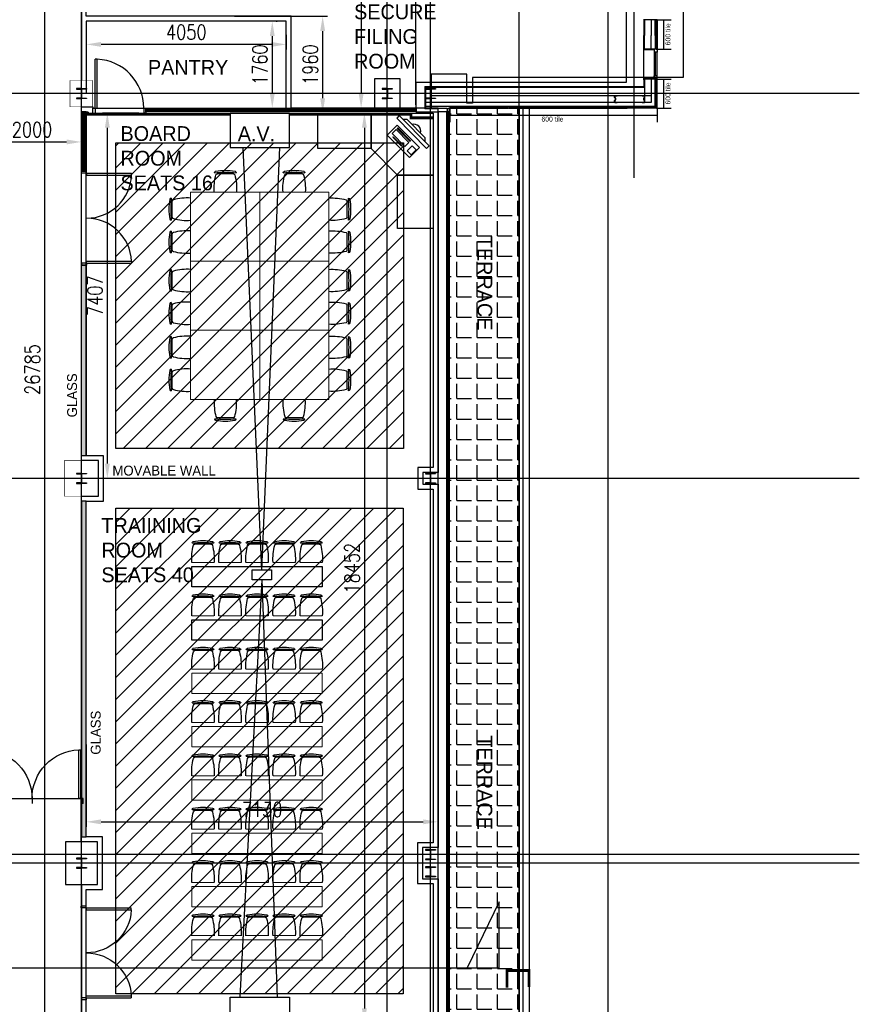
# Model space of a CAD drawing. Header units: millimetres. Extents: x -312551 to 250764, y -35891 to 59426.
# Tile 178 of 256: x -60460 to -43443, y 9949 to 29908. Entities that reach past the tile are written whole.
import ezdxf

# ---------------------------------------------------------------- set-up
doc = ezdxf.new("R2010")
doc.units = ezdxf.units.MM
doc.header["$LTSCALE"] = 2.5
for name, color, linetype in [('curtain walling', 7, 'Continuous'), ('FO-01- FURN$0$FURNITURE', 22, 'Continuous'), ('GLAZING', 1, 'Continuous'), ('NF ARCH', 4, 'Continuous'), ('NF-AS BUILT', 7, 'Continuous'), ('NF-AS BUILT DIMS', 4, 'Continuous'), ('NF-FURNITURE', 4, 'Continuous'), ('NF-GRIDS', 252, 'Continuous'), ('NF-Steel columns', 6, 'Continuous'), ('NF-TEXT', 1, 'Continuous'), ('REGUS-FURNITURE', 40, 'Continuous'), ('SECTION MARK A-A', 7, 'Continuous'), ('SECTION MARK B-B', 7, 'Continuous'), ('TERR TILE 600', 160, 'Continuous'), ('Terrace', 6, 'Continuous'), ('Terracotta Tile', 30, 'Continuous'), ('Text', 7, 'Continuous')]:
    doc.layers.add(name, color=color, linetype=linetype)
doc.styles.add('ROMANS', font='romans.shx', dxfattribs={"width": 0.8})
doc.styles.add('TITLETEXT', font='ARIAL.TTF')
doc.linetypes.add('ZIGZAG', pattern='A,0.00254,-5.08,[131,ltypeshp.shx,S=5.08,R=0,X=-5.08,Y=0],-10.16,[131,ltypeshp.shx,S=5.08,R=180,X=5.08,Y=0],-5.08', length=20.32254)
doc.dimstyles.new('100NFDIM', dxfattribs={"dimscale": 100, "dimtxt": 3, "dimasz": 3, "dimexe": 1, "dimexo": 1, "dimgap": 1, "dimtad": 1, "dimdec": 0, "dimdsep": 46, "dimtxsty": 'ROMANS', "dimcen": 3, "dimclrd": 4, "dimclre": 4, "dimclrt": 1, "dimaunit": 1, "dimadec": 0, "dimazin": 0, "dimtfac": 1, "dimtdec": 0, "dimtmove": 0, "dimatfit": 3, "dimfxl": 0, "dimtolj": 1, "dimarcsym": 0})
pattern_1 = [(45, (-207992.78, 0), (-224.5064, 224.5064), [])]
pattern_2 = [(0, (-207992.777, 0), (0, 31.75), []), (0, (-207992.777, 15.875), (0, 31.75), [15.875, -7.9375])]

# ---------------------------------------------------------------- blocks, each defined once
blk = doc.blocks.new('*D173')
at = {"layer": 'Defpoints', "color": 0}
for p in [(-53892, 28016), (-53892, 9564), (-53474, 9564)]:
    blk.add_point(p, dxfattribs=at)
at = {"layer": 'NF-AS BUILT DIMS', "color": 4, "lineweight": -2}
for p, q in [((-53792, 28016), (-53374, 28016)), ((-53474, 27716), (-53474, 9864)), ((-53792, 9564), (-53374, 9564))]:
    blk.add_line(p, q, dxfattribs=at)
at = {"layer": 'NF-AS BUILT DIMS', "color": 4}
for points in [[(-53524, 27716), (-53424, 27716), (-53474, 28016)], [(-53524, 9864), (-53424, 9864), (-53474, 9564)]]:
    blk.add_solid(points, dxfattribs=at)
at = {"layer": 'NF-AS BUILT DIMS', "color": 1, "insert": (-53724, 18790), "char_height": 300, "attachment_point": 5, "rotation": 90, "style": 'ROMANS'}
blk.add_mtext('\\A1;18452', dxfattribs=at)
blk = doc.blocks.new('*D174')
at = {"layer": 'Defpoints', "color": 0}
for p in [(-59110, 15313), (-51980, 15313), (-51980, 13648)]:
    blk.add_point(p, dxfattribs=at)
at = {"layer": 'NF-AS BUILT DIMS', "color": 4, "lineweight": -2}
for p, q in [((-59110, 15213), (-59110, 13548)), ((-51980, 15213), (-51980, 13548)), ((-58810, 13648), (-52280, 13648))]:
    blk.add_line(p, q, dxfattribs=at)
at = {"layer": 'NF-AS BUILT DIMS', "color": 4}
for points in [[(-58810, 13698), (-58810, 13598), (-59110, 13648)], [(-52280, 13698), (-52280, 13598), (-51980, 13648)]]:
    blk.add_solid(points, dxfattribs=at)
at = {"layer": 'NF-AS BUILT DIMS', "color": 1, "insert": (-55545, 13898), "char_height": 300, "attachment_point": 5, "style": 'ROMANS'}
blk.add_mtext('\\A1;7130', dxfattribs=at)
blk = doc.blocks.new('computer-A')
at = {"layer": 'NF-FURNITURE'}
for points in [[(155224, 27966), (155173, 27915), (155779, 27299), (155830, 27349), (155224, 27966)], [(155749, 27432), (155749, 27513), (155386, 27882), (155305, 27883)], [(155163, 27681), (155421, 27419), (155341, 27340), (155083, 27603), (155163, 27681)], [(155197, 27715), (155455, 27453), (155444, 27441), (155186, 27704), (155197, 27715)], [(155105, 27535), (155285, 27352), (155273, 27341), (155094, 27524), (155105, 27535)], [(155488, 27350), (155567, 27271), (155464, 27170), (155386, 27249), (155488, 27350)]]:
    blk.add_lwpolyline(points, dxfattribs=at)
blk.add_lwpolyline([(154981, 27570), (155186, 27772), (155635, 27315), (155430, 27113)], close=True, dxfattribs=at)
blk.add_arc((155522, 27653), 138, 342.213, 106.7984, dxfattribs=at)
blk = doc.blocks.new('CORNER WORKSTATION')
at = {"layer": 'NF-FURNITURE'}
for points in [[(153673, 28038), (154753, 28038), (154753, 27318), (153673, 27318)], [(154753, 27318), (154753, 28038), (156013, 28038), (156013, 26778), (155293, 26778)], [(156013, 26778), (156013, 25698), (155293, 25698), (155293, 26778)]]:
    blk.add_lwpolyline(points, close=True, dxfattribs=at)
blk = doc.blocks.new('*D206')
at = {"layer": 'Defpoints', "color": 0}
for p in [(-55359, 29877), (-55359, 28116), (-55341, 28116)]:
    blk.add_point(p, dxfattribs=at)
at = {"layer": 'NF-AS BUILT DIMS', "color": 4, "lineweight": -2}
for p, q in [((-55259, 29877), (-55241, 29877)), ((-55341, 29577), (-55341, 28416)), ((-55259, 28116), (-55241, 28116))]:
    blk.add_line(p, q, dxfattribs=at)
at = {"layer": 'NF-AS BUILT DIMS', "color": 4}
for points in [[(-55391, 29577), (-55291, 29577), (-55341, 29877)], [(-55391, 28416), (-55291, 28416), (-55341, 28116)]]:
    blk.add_solid(points, dxfattribs=at)
at = {"layer": 'NF-AS BUILT DIMS', "color": 1, "insert": (-55591, 28996), "char_height": 300, "attachment_point": 5, "rotation": 90, "style": 'ROMANS'}
blk.add_mtext('\\A1;1760', dxfattribs=at)
blk = doc.blocks.new('*D207')
at = {"layer": 'Defpoints', "color": 0}
for p in [(-59110, 29877), (-55060, 29698), (-59110, 29407)]:
    blk.add_point(p, dxfattribs=at)
at = {"layer": 'NF-AS BUILT', "color": 4, "lineweight": -2}
for p, q in [((-59110, 29777), (-59110, 29307)), ((-55060, 29598), (-55060, 29307)), ((-55360, 29407), (-58810, 29407))]:
    blk.add_line(p, q, dxfattribs=at)
at = {"layer": 'NF-AS BUILT', "color": 4}
for points in [[(-58810, 29457), (-58810, 29357), (-59110, 29407)], [(-55360, 29457), (-55360, 29357), (-55060, 29407)]]:
    blk.add_solid(points, dxfattribs=at)
at = {"layer": 'NF-AS BUILT', "color": 1, "insert": (-57085, 29657), "char_height": 300, "attachment_point": 5, "style": 'ROMANS'}
blk.add_mtext('\\A1;4050', dxfattribs=at)
blk = doc.blocks.new('*D175')
at = {"layer": 'Defpoints', "color": 0}
for p in [(-54242, 36109), (-54242, 28116), (-53540, 28116)]:
    blk.add_point(p, dxfattribs=at)
at = {"layer": 'NF-AS BUILT DIMS', "color": 4, "lineweight": -2}
for p, q in [((-54142, 36109), (-53440, 36109)), ((-53540, 35809), (-53540, 28416)), ((-54142, 28116), (-53440, 28116))]:
    blk.add_line(p, q, dxfattribs=at)
at = {"layer": 'NF-AS BUILT DIMS', "color": 4}
for points in [[(-53590, 35809), (-53490, 35809), (-53540, 36109)], [(-53590, 28416), (-53490, 28416), (-53540, 28116)]]:
    blk.add_solid(points, dxfattribs=at)
at = {"layer": 'NF-AS BUILT DIMS', "color": 1, "insert": (-53790, 32113), "char_height": 300, "attachment_point": 5, "rotation": 90, "style": 'ROMANS'}
blk.add_mtext('\\A1;7993', dxfattribs=at)
blk = doc.blocks.new('*D209')
at = {"layer": 'Defpoints', "color": 0}
for p in [(-61210, 27620), (-59210, 27430), (-59210, 25155)]:
    blk.add_point(p, dxfattribs=at)
at = {"layer": 'NF-AS BUILT DIMS', "color": 4, "lineweight": -2}
for p, q in [((-61210, 27520), (-61210, 27330)), ((-60910, 27430), (-59510, 27430)), ((-59210, 25255), (-59210, 27530))]:
    blk.add_line(p, q, dxfattribs=at)
at = {"layer": 'NF-AS BUILT DIMS', "color": 4}
for points in [[(-60910, 27480), (-60910, 27380), (-61210, 27430)], [(-59510, 27480), (-59510, 27380), (-59210, 27430)]]:
    blk.add_solid(points, dxfattribs=at)
at = {"layer": 'NF-AS BUILT DIMS', "color": 1, "insert": (-60210, 27680), "char_height": 300, "attachment_point": 5, "style": 'ROMANS'}
blk.add_mtext('\\A1;2000', dxfattribs=at)
blk = doc.blocks.new('1800door')
for p, q in [((-865, 0), (-865, 864)), ((-825, 864), (-865, 864)), ((-825, 0), (-825, 864)), ((825, 0), (825, 864)), ((825, 864), (865, 864)), ((865, 0), (865, 864)), ((-865, 0), (-900, 0)), ((-865, 0), (-865, -100)), ((-865, 0), (-825, 0)), ((865, 0), (825, 0)), ((865, 0), (865, -100)), ((865, 0), (900, 0)), ((900, 0), (900, -100)), ((-900, 0), (-900, -100)), ((-865, -100), (-900, -100)), ((865, -100), (900, -100))]:
    blk.add_line(p, q)
for centre, start, end in [((-865, 0), 0, 87.3495), ((865, 0), 92.6505, 180)]:
    blk.add_arc(centre, 865, start, end)
blk = doc.blocks.new('Door')
at = {"layer": 'REGUS-FURNITURE'}
for p, q in [((0, 0), (0.1, 0)), ((0, 0), (0, -0.05)), ((0.1, 0), (0.1, -0.09)), ((0.1, -0.05), (0, -0.05)), ((0.1, -0.05), (1.09, -0.05)), ((0.1, -0.09), (1.09, -0.09)), ((1.09, -0.09), (1.09, -0.05)), ((0.1, -1.036), (0, -1.036)), ((0, -1.086), (0, -1.036)), ((0, -1.086), (0.1, -1.086)), ((0.1, -1.036), (0.1, -1.086))]:
    blk.add_line(p, q, dxfattribs=at)
blk.add_arc((0.1, -0.045), 0.991, 270, 357.3974, dxfattribs=at)
blk = doc.blocks.new('RECEPTION DOORS')
at = {"layer": 'REGUS-FURNITURE'}
for p, q in [((135927, 15129), (135927, 15029)), ((135927, 15129), (135977, 15129)), ((135927, 15029), (136017, 15029)), ((135977, 15029), (135977, 15129)), ((135977, 15029), (135977, 14039)), ((136017, 15029), (136017, 14039)), ((136963, 15029), (136963, 15129)), ((136963, 15029), (136963, 15129)), ((137909, 15029), (137909, 14039)), ((137999, 15029), (137909, 15029)), ((137949, 15029), (137949, 15129)), ((137999, 15129), (137949, 15129)), ((137949, 15029), (137949, 14039)), ((137999, 15129), (137999, 15029)), ((136017, 14039), (135977, 14039)), ((137909, 14039), (137949, 14039))]:
    blk.add_line(p, q, dxfattribs=at)
for centre, start, end in [((135972, 15029), 272.6026, 0), ((137954, 15029), 180, 267.3974)]:
    blk.add_arc(centre, 991, start, end, dxfattribs=at)
blk = doc.blocks.new('FO-01- FURN$0$CHAIR 1')
at = {"layer": 'FO-01- FURN$0$FURNITURE'}
for p, q in [((-444, 393), (-444, 394)), ((-387, 373), (-62, 373)), ((-4, 394), (-4, 393))]:
    blk.add_line(p, q, dxfattribs=at)
for centre, radius, start, end in [((-414, 394), 30, 101.5311, 180.0001), ((-224, -2233), 2636, 85.2121, 94.7881), ((-224, -538), 981, 78.4691, 101.5311), ((-34, 394), 30, 0.0001, 78.4691), ((623, 75), 1075, 165.1613, 184.0139), ((-387, 343), 30, 90.0001, 165.1613), ((-62, 343), 30, 14.8389, 90.0001), ((-1072, 75), 1075, 355.9863, 14.8389)]:
    blk.add_arc(centre, radius, start, end, dxfattribs=at)
blk = doc.blocks.new('*D218')
at = {"color": 4, "lineweight": -2, "ltscale": 500000}
for p, q in [((-58044, 28016), (-58784, 28016)), ((-58684, 20909), (-58684, 27716)), ((-57970, 20609), (-58784, 20609))]:
    blk.add_line(p, q, dxfattribs=at)
at = {"color": 4, "ltscale": 500000}
for points in [[(-58734, 27716), (-58634, 27716), (-58684, 28016)], [(-58734, 20909), (-58634, 20909), (-58684, 20609)]]:
    blk.add_solid(points, dxfattribs=at)
at = {"layer": 'Defpoints', "color": 0, "ltscale": 500000}
for p in [(-58684, 28016), (-57944, 28016), (-57870, 20609)]:
    blk.add_point(p, dxfattribs=at)
at = {"color": 1, "ltscale": 500000, "insert": (-58934, 24313), "char_height": 300, "attachment_point": 5, "rotation": 90, "style": 'ROMANS'}
blk.add_mtext('\\A1;7407', dxfattribs=at)
blk = doc.blocks.new('conference table 16')
at = {"layer": 'FO-01- FURN$0$FURNITURE', "lineweight": 0}
for points in [[(176085, 22348), (174685, 22348), (174685, 23748), (176085, 23748)], [(176085, 22348), (177485, 22348), (177485, 23748), (176085, 23748)], [(176085, 22348), (174685, 22348), (174685, 20948), (176085, 20948)], [(176085, 22348), (177485, 22348), (177485, 20948), (176085, 20948)], [(176085, 19548), (174685, 19548), (174685, 20948), (176085, 20948)], [(176085, 19548), (177485, 19548), (177485, 20948), (176085, 20948)]]:
    blk.add_lwpolyline(points, close=True, dxfattribs=at)
at = {"layer": 'FO-01- FURN$0$FURNITURE', "xscale": -1}
for p, rotation in [((175164, 23748), 359.9998823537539), ((176558, 23748), 359.9998823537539), ((177485, 23627), 269.9998823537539), ((177485, 22962), 269.9998823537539), ((177485, 22182), 269.9998823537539), ((177485, 21518), 269.9998823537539), ((177485, 20827), 269.9998823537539), ((177485, 20162), 269.9998823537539)]:
    blk.add_blockref('FO-01- FURN$0$CHAIR 1', p, dxfattribs=dict(at, rotation=rotation))
at = {"layer": 'FO-01- FURN$0$FURNITURE'}
for p, rotation in [((174685, 23627), 89.99988234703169), ((174685, 22962), 89.99988234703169), ((174685, 22182), 89.99988234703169), ((174685, 21518), 89.99988234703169), ((174685, 20827), 89.99988234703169), ((174685, 20162), 89.99988234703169), ((175164, 19548), 179.9998823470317), ((176558, 19548), 179.9998823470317)]:
    blk.add_blockref('FO-01- FURN$0$CHAIR 1', p, dxfattribs=dict(at, rotation=rotation))
blk = doc.blocks.new('*D230')
at = {"color": 4, "lineweight": -2, "ltscale": 500000}
for p, q in [((-59310, 36209), (-60053, 36209)), ((-59953, 9724), (-59953, 35909)), ((-59310, 9424), (-60053, 9424))]:
    blk.add_line(p, q, dxfattribs=at)
at = {"color": 4, "ltscale": 500000}
for points in [[(-60003, 35909), (-59903, 35909), (-59953, 36209)], [(-60003, 9724), (-59903, 9724), (-59953, 9424)]]:
    blk.add_solid(points, dxfattribs=at)
at = {"layer": 'Defpoints', "color": 0, "ltscale": 500000}
for p in [(-59953, 36209), (-59210, 36209), (-59210, 9424)]:
    blk.add_point(p, dxfattribs=at)
at = {"color": 1, "ltscale": 500000, "insert": (-60203, 22817), "char_height": 300, "attachment_point": 5, "rotation": 90, "style": 'ROMANS'}
blk.add_mtext('\\A1;26785', dxfattribs=at)
blk = doc.blocks.new('*D235')
at = {"color": 4, "lineweight": -2, "ltscale": 500000}
for p, q in [((-56110, 29977), (-54220, 29977)), ((-54320, 29677), (-54320, 28316)), ((-56095, 28016), (-54220, 28016))]:
    blk.add_line(p, q, dxfattribs=at)
at = {"color": 4, "ltscale": 500000}
for points in [[(-54370, 29677), (-54270, 29677), (-54320, 29977)], [(-54370, 28316), (-54270, 28316), (-54320, 28016)]]:
    blk.add_solid(points, dxfattribs=at)
at = {"layer": 'Defpoints', "color": 0, "ltscale": 500000}
for p in [(-56210, 29977), (-56195, 28016), (-54320, 28016)]:
    blk.add_point(p, dxfattribs=at)
at = {"color": 1, "ltscale": 500000, "insert": (-54570, 28996), "char_height": 300, "attachment_point": 5, "rotation": 90, "style": 'ROMANS'}
blk.add_mtext('\\A1;1960', dxfattribs=at)
blk = doc.blocks.new('*D236')
at = {"color": 4, "lineweight": -2, "ltscale": 500000}
for p, q in [((-59210, 28177), (-59210, 31455)), ((-58910, 31355), (-52730, 31355)), ((-52430, 28181), (-52430, 31455))]:
    blk.add_line(p, q, dxfattribs=at)
at = {"color": 4, "ltscale": 500000}
for points in [[(-58910, 31405), (-58910, 31305), (-59210, 31355)], [(-52730, 31405), (-52730, 31305), (-52430, 31355)]]:
    blk.add_solid(points, dxfattribs=at)
at = {"layer": 'Defpoints', "color": 0, "ltscale": 500000}
for p in [(-52430, 31355), (-59210, 28077), (-52430, 28081)]:
    blk.add_point(p, dxfattribs=at)
at = {"color": 1, "ltscale": 500000, "insert": (-55820, 31605), "char_height": 300, "attachment_point": 5, "style": 'ROMANS'}
blk.add_mtext('\\A1;6780', dxfattribs=at)

msp = doc.modelspace()

# ---------------------------------------------------------------- hatches: boundary and pattern name
at = {"ltscale": 500000}
h = msp.add_hatch(dxfattribs=at)
h.set_pattern_fill('ANSI31', color=8, scale=100, style=0)
h.set_pattern_definition(pattern_1)
h.paths.add_polyline_path([(-52680, 21213.8), (-58510, 21213.8), (-58510, 27410), (-52680, 27410)])
h = msp.add_hatch(dxfattribs=at)
h.set_pattern_fill('ANSI31', color=8, scale=100, style=0)
h.set_pattern_definition(pattern_1)
h.paths.add_polyline_path([(-52690, 10164.5), (-58510, 10164.5), (-58510, 20009.5), (-52690, 20009.5)])
at = {"layer": 'NF ARCH'}
h = msp.add_hatch(dxfattribs=at)
h.set_pattern_fill('BRASS', color=8, scale=5, style=0)
h.set_pattern_definition(pattern_2)
h.paths.add_polyline_path([(-59210, 26834), (-59110, 26834), (-59110, 28045.9), (-59210, 28045.9)])
h = msp.add_hatch(dxfattribs=at)
h.set_pattern_fill('BRASS', color=8, scale=5, style=0)
h.set_pattern_definition(pattern_2)
h.paths.add_polyline_path([(-59110, 24934), (-59210, 24934), (-59210, 21069.5), (-59110, 21069.5)])
h = msp.add_hatch(dxfattribs=at)
h.set_pattern_fill('BRASS', color=8, scale=5, style=0)
h.set_pattern_definition(pattern_2)
h.paths.add_polyline_path([(-59110, 20149.5), (-59210, 20149.5), (-59210, 13342), (-59110, 13342)])
at = {"layer": 'Terrace'}
h = msp.add_hatch(dxfattribs=at)
h.set_pattern_fill('ANGLE', color=8, scale=1500, style=0)
h.set_pattern_definition([(0, (-2279514.5, -4242199.36), (0, 412.5), [300, -112.5]), (90, (-2279514.5, -4242199.36), (-412.5, 3e-14), [300, -112.5])])
h.paths.add_polyline_path([(-51755.3, 9563), (-50335, 9563), (-50335, 28113.5), (-51755, 28113.5)])

# ---------------------------------------------------------------- linework, layer by layer
at = {"color": 8}
for p, q in [((-47796, 29905.5), (-47796, 29589.5)), ((-47659, 29905.5), (-47659, 29589.5)), ((-47579, 29589.5), (-47579, 29905.5)), ((-47796, 29313.5), (-47796, 29589.5)), ((-47659, 29313.5), (-47659, 29589.5)), ((-47579, 29589.5), (-47579, 29313.5)), ((-47796, 28705.5), (-47796, 28230.5)), ((-47659, 28705.5), (-47659, 28230.5)), ((-47579, 28150.5), (-47579, 28705.5)), ((-47659, 28367.5), (-52131.3, 28367.5)), ((-47659, 28230.5), (-52236.6, 28230.5)), ((-47579, 28150.5), (-52236.6, 28150.5))]:
    msp.add_line(p, q, dxfattribs=at)
at = {"color": 8, "ltscale": 500000}
for p, q in [((-55553.5, 18758.1), (-55928.4, 27316.2)), ((-55553.5, 18758.1), (-55187.5, 27316.2)), ((-55553.5, 18552.6), (-56001, 10094.5)), ((-55553.5, 18552.6), (-55242.2, 10094.5))]:
    msp.add_line(p, q, dxfattribs=at)
at = {"color": 8}
for points in [[(-48351.6, 28240.5), (-48351.6, 28230.5), (-48401.6, 28230.5), (-48401.6, 28270.5), (-48386.6, 28290.5), (-48386.6, 28307.5), (-48401.6, 28327.5), (-48401.6, 28367.5), (-48351.6, 28367.5), (-48351.6, 28357.5), (-48353.6, 28357.5), (-48353.6, 28365.5), (-48399.6, 28365.5), (-48399.6, 28328.1), (-48384.6, 28308.1), (-48384.6, 28289.8), (-48399.6, 28269.8), (-48399.6, 28232.5), (-48353.6, 28232.5), (-48353.6, 28240.5)], [(-47846, 28240.5), (-47846, 28230.5), (-47796, 28230.5), (-47796, 28270.5), (-47811, 28290.5), (-47811, 28307.5), (-47796, 28327.5), (-47796, 28367.5), (-47846, 28367.5), (-47846, 28357.5), (-47844, 28357.5), (-47844, 28365.5), (-47798, 28365.5), (-47798, 28328.1), (-47813, 28308.1), (-47813, 28289.8), (-47798, 28269.8), (-47798, 28232.5), (-47844, 28232.5), (-47844, 28240.5)], [(-55747.5, 18758.1), (-55360, 18758.1), (-55360, 18552.6), (-55747.5, 18552.6)]]:
    msp.add_lwpolyline(points, close=True, dxfattribs=at)
at = {"color": 8, "const_width": 50}
for points in [[(-59110, 28014.5), (-59080, 28014.5), (-59080, 27988.7), (-56195, 27988.7)], [(-54995, 27990.1), (-52530, 27990.1), (-52530, 27912.3), (-52080, 27912.3)]]:
    msp.add_lwpolyline(points, dxfattribs=at)
at = {"color": 8, "ltscale": 500000, "const_width": 50}
msp.add_lwpolyline([(-52430, 28061.3), (-57894, 28061.3), (-57894, 28100.2), (-52430, 28100.2)], close=True, dxfattribs=at)
at = {"color": 8, "ltscale": 500000}
for points in [[(-52680, 21213.8), (-58510, 21213.8), (-58510, 27410), (-52680, 27410)], [(-52690, 10164.5), (-58510, 10164.5), (-58510, 20009.5), (-52690, 20009.5)], [(-54331.7, 18409.5), (-56971, 18409.5), (-56971, 18822), (-54331.7, 18822)], [(-54331.7, 17328.6), (-56971, 17328.6), (-56971, 17741.1), (-54331.7, 17741.1)], [(-56195, 10094.5), (-54995, 10094.5), (-54995, 9394.5), (-56195, 9394.5)]]:
    msp.add_lwpolyline(points, close=True, dxfattribs=at)
msp.add_lwpolyline([(-61210, 14120.3), (-59224, 14120.3), (-59224, 13242), (-59535, 13242), (-59535, 12377), (-59210, 12377), (-59210, 9424.5), (-58630, 9424.5), (-58630, 5994.5), (-59210, 5994.5), (-59210, 5324.5), (-59570, 5324.5), (-59570, 4694.5), (-59210, 4694.5), (-59210, -2515.5), (-59535, -2515.5), (-59535, -2740.5), (-61055.3, -2740.5), (-61055.3, 5059.5), (-61210, 5059.5), (-61210, 7903), (-61210, 14120.3)], dxfattribs=at)
at = {"layer": 'curtain walling', "color": 8}
msp.add_lwpolyline([(-51780, 28038.5), (-51780, 28061), (-51805, 28061), (-51805, 28038.5), (-51980, 28038.5), (-51980, 28113.5), (-51805, 28113.5), (-51805, 28091), (-51780, 28091), (-51780, 28113.5), (-51755, 28113.5), (-51755, 28038.5), (-51780, 28038.5)], dxfattribs=at)
at = {"layer": 'FO-01- FURN$0$FURNITURE', "color": 8, "lineweight": 0}
for p, q in [((-56971, 18906.4), (-56522.3, 18906.4)), ((-56422.3, 18906.4), (-55973.5, 18906.4)), ((-55873.5, 18906.4), (-55424.8, 18906.4)), ((-55324.8, 18906.4), (-54876.1, 18906.4)), ((-54776.1, 18906.4), (-54327.3, 18906.4)), ((-56971, 17825.6), (-56522.3, 17825.6)), ((-56422.3, 17825.6), (-55973.5, 17825.6)), ((-55873.5, 17825.6), (-55424.8, 17825.6)), ((-55324.8, 17825.6), (-54876.1, 17825.6)), ((-54776.1, 17825.6), (-54327.3, 17825.6)), ((-56971, 16744.8), (-56522.3, 16744.8)), ((-56422.3, 16744.8), (-55973.5, 16744.8)), ((-55873.5, 16744.8), (-55424.8, 16744.8)), ((-55324.8, 16744.8), (-54876.1, 16744.8)), ((-54776.1, 16744.8), (-54327.3, 16744.8)), ((-56971, 15663.9), (-56522.3, 15663.9)), ((-56422.3, 15663.9), (-55973.5, 15663.9)), ((-55873.5, 15663.9), (-55424.8, 15663.9)), ((-55324.8, 15663.9), (-54876.1, 15663.9)), ((-54776.1, 15663.9), (-54327.3, 15663.9)), ((-56971, 14583.1), (-56522.3, 14583.1)), ((-56422.3, 14583.1), (-55973.5, 14583.1)), ((-55873.5, 14583.1), (-55424.8, 14583.1)), ((-55324.8, 14583.1), (-54876.1, 14583.1)), ((-54776.1, 14583.1), (-54327.3, 14583.1)), ((-56971, 13502.3), (-56522.3, 13502.3)), ((-56422.3, 13502.3), (-55973.5, 13502.3)), ((-55873.5, 13502.3), (-55424.8, 13502.3)), ((-55324.8, 13502.3), (-54876.1, 13502.3)), ((-54776.1, 13502.3), (-54327.3, 13502.3)), ((-56971, 12421.4), (-56522.3, 12421.4)), ((-56422.3, 12421.4), (-55973.5, 12421.4)), ((-55873.5, 12421.4), (-55424.8, 12421.4)), ((-55324.8, 12421.4), (-54876.1, 12421.4)), ((-54776.1, 12421.4), (-54327.3, 12421.4)), ((-56971, 11340.6), (-56522.3, 11340.6)), ((-56422.3, 11340.6), (-55973.5, 11340.6)), ((-55873.5, 11340.6), (-55424.8, 11340.6)), ((-55324.8, 11340.6), (-54876.1, 11340.6)), ((-54776.1, 11340.6), (-54327.3, 11340.6))]:
    msp.add_line(p, q, dxfattribs=at)
for points in [[(-54331.7, 16247.8), (-56971, 16247.8), (-56971, 16660.3), (-54331.7, 16660.3)], [(-54331.7, 15167), (-56971, 15167), (-56971, 15579.5), (-54331.7, 15579.5)], [(-54331.7, 14086.1), (-56971, 14086.1), (-56971, 14498.6), (-54331.7, 14498.6)], [(-54331.7, 13005.3), (-56971, 13005.3), (-56971, 13417.8), (-54331.7, 13417.8)], [(-54331.7, 11924.5), (-56971, 11924.5), (-56971, 12337), (-54331.7, 12337)], [(-54331.7, 10843.6), (-56971, 10843.6), (-56971, 11256.1), (-54331.7, 11256.1)]]:
    msp.add_lwpolyline(points, close=True, dxfattribs=at)
at = {"layer": 'GLAZING', "color": 8}
for p, q in [((-47808.5, 29920.5), (-47808.5, 29589.5)), ((-47557, 29905.5), (-47796, 29905.5)), ((-47602, 29920.5), (-47602, 29905.5)), ((-47808.5, 29298.5), (-47808.5, 29589.5)), ((-47602, 29298.5), (-47808.5, 29298.5)), ((-47808.5, 28686.5), (-47808.5, 29298.5)), ((-47557, 29313.5), (-47796, 29313.5)), ((-47602, 29298.5), (-47602, 29313.5)), ((-47542, 29308.5), (-47602, 29308.5)), ((-47602, 29308.5), (-47602, 29248.5)), ((-47542, 29248.5), (-47602, 29248.5)), ((-47602, 29248.5), (-47602, 28736.5)), ((-47572, 28770.5), (-47572, 29248.5)), ((-47542, 29308.5), (-47542, 29248.5)), ((-47542, 28736.5), (-47542, 29248.5)), ((-47542, 28770.5), (-47602, 28770.5)), ((-47602, 28710.5), (-47602, 28770.5)), ((-47542, 28710.5), (-47542, 28770.5)), ((-52249.1, 28551.1), (-47811.5, 28551.1)), ((-52249.1, 28551.1), (-52249.1, 28101)), ((-47602, 28720.5), (-47808.5, 28720.5)), ((-47808.5, 28720.5), (-47808.5, 28551.1)), ((-47557, 28705.5), (-47808.5, 28705.5)), ((-47602, 28720.5), (-47602, 28705.5)), ((-47542, 28710.5), (-47602, 28710.5)), ((-47602, 28710.5), (-47542, 28710.5)), ((-52236.6, 28538.6), (-47799, 28538.6)), ((-52236.6, 28538.6), (-52236.6, 28113.5)), ((-51980, 28113.5), (-52249.1, 28113.5)), ((-51980, 28101), (-52249.1, 28101)), ((-51980, 9648), (-51980, 28038.5)), ((-51805, 9652.2), (-51805, 28038.5)), ((-51780, 9643.9), (-51780, 28038.5)), ((-51755, 9648), (-51755, 28038.5))]:
    msp.add_line(p, q, dxfattribs=at)
at = {"layer": 'NF ARCH', "color": 8}
for p, q in [((-50335, 28113.5), (-50335, 9563)), ((-50260, 28113.5), (-50260, 9563)), ((-50135, 28113.5), (-50135, 9563))]:
    msp.add_line(p, q, dxfattribs=at)
for points in [[(-59110, 26834), (-59210, 26834), (-59210, 28045.9), (-59110, 28045.9)], [(-59210, 24934), (-59110, 24934), (-59110, 21069.5), (-59210, 21069.5)], [(-59110, 20149.5), (-59210, 20149.5), (-59210, 13342), (-59110, 13342)]]:
    msp.add_lwpolyline(points, close=True, dxfattribs=at)
at = {"layer": 'NF-AS BUILT', "color": 8, "linetype": 'ZIGZAG', "ltscale": 0.1}
msp.add_line((-52080, 20609.5), (-58765, 20609.5), dxfattribs=at)
at = {"layer": 'NF-AS BUILT', "color": 8, "const_width": 10}
msp.add_lwpolyline([(-51980, 28038.5), (-52430, 28038.5), (-52430, 28633.5), (-48165, 28633.5), (-48165, 36067.8), (-52430, 36067.8), (-52430, 36657.8), (-51980, 36657.8), (-51980, 49669.5), (-52330, 49669.5), (-52330, 50039.5)], dxfattribs=at)
at = {"layer": 'NF-AS BUILT', "color": 8}
for points in [[(-59210, 35859.5), (-58895, 35859.5), (-58895, 36209.5), (-53225, 36209.5), (-53225, 35914.5), (-52795, 35914.5), (-52795, 36209.5), (-52430, 36209.5), (-52430, 36067.8), (-48165, 36067.8), (-48165, 28633.5), (-52430, 28633.5), (-52430, 28116.2)], [(-54960, 36109.5), (-52075, 36109.5), (-52075, 35814.5), (-51445, 35814.5), (-51445, 36109.5), (-51280, 36109.5), (-51280, 35967.8), (-47015, 35967.8), (-47015, 28733.5), (-51280, 28733.5), (-51280, 28216.2), (-51400, 28216.2), (-51400, 28807), (-52119.9, 28807), (-52119.9, 28116.2), (-54960, 28116.2), (-54960, 29976.5), (-59110, 29976.5), (-59110, 34459.5), (-59110, 35759.5), (-58795, 35759.5), (-58795, 36109.5), (-55060, 36109.5)], [(-59210, 30142), (-59210, 28677)], [(-56310, 29876.5), (-59110, 29876.5)], [(-55060, 28116.2), (-55060, 29876.5), (-59110, 29876.5), (-59110, 28409.5)], [(-54960, 28116.2), (-54960, 29876.5)], [(-52750, 28116.2), (-52750, 28707), (-53269.9, 28707), (-53269.9, 28116.2)], [(-59210, 9424.5), (-59210, 12377), (-58885, 12377), (-58885, 13242), (-59210, 13242), (-59210, 20249.5), (-58865, 20249.5), (-58865, 20969.5), (-59210, 20969.5), (-59210, 28142), (-58980, 28142), (-58980, 28116.2), (-56310, 28116.2)], [(-59110, 9524.5), (-59110, 12277), (-58785, 12277), (-58785, 13342), (-59110, 13342), (-59110, 20149.5), (-58765, 20149.5), (-58765, 21069.5), (-59110, 21069.5), (-59110, 28042), (-59080, 28042), (-59080, 28016.2), (-52530, 28016.2), (-52530, 27938.5), (-52080, 27938.5), (-52080, 20829.5), (-52390, 20829.5), (-52390, 20389.5), (-52080, 20389.5), (-52080, 13224.5), (-52395, 13224.5), (-52395, 12394.5), (-52080, 12394.5), (-52080, 9784.5)], [(-56210, 28116.2), (-53369.9, 28116.2)], [(-53269.9, 28116.2), (-52750, 28116.2)], [(-52430, 28116.2), (-52430, 28038.5), (-51980, 28038.5), (-51980, 20729.5), (-52290, 20729.5), (-52290, 20489.5), (-51980, 20489.5), (-51980, 13124.5), (-52295, 13124.5), (-52295, 12494.5), (-51980, 12494.5), (-51980, 9684.5)]]:
    msp.add_lwpolyline(points, dxfattribs=at)
at = {"layer": 'NF-AS BUILT', "color": 8, "const_width": 10}
for points in [[(-59440, 28142), (-58980, 28142), (-58980, 28677), (-59440, 28677)], [(-53269.9, 28707), (-53269.9, 28112), (-52750, 28112), (-52750, 28707)], [(-59555, 20969.5), (-58865, 20969.5), (-58865, 20249.5), (-59555, 20249.5)], [(-51980, 20729.5), (-52290, 20729.5), (-52290, 20489.5), (-51980, 20489.5)], [(-59535, 13242), (-58885, 13242), (-58885, 12377), (-59535, 12377)], [(-51975, 13124.5), (-52295, 13124.5), (-52295, 12494.5), (-51975, 12494.5)]]:
    msp.add_lwpolyline(points, close=True, dxfattribs=at)
at = {"layer": 'NF-AS BUILT', "color": 8}
msp.add_lwpolyline([(-56195, 27316.2), (-54995, 27316.2), (-54995, 28016.2), (-56195, 28016.2)], close=True, dxfattribs=at)
at = {"layer": 'NF-GRIDS', "color": 8}
for p, q in [((-59210, -27784), (-59210, 58409.3)), ((-53010, -31409.4), (-53010, 58409.3)), ((-52135, -27784), (-52135, 58409.3)), ((-50335, -27784), (-50335, 58409.3)), ((-48535, -27784), (-48535, 58409.3)), ((-48015, 37892.2), (-48015, 26701.1)), ((-43443, 28409.5), (-123470.9, 28409.5)), ((-43443, 20609.5), (-77642.7, 20609.5)), ((-43443, 20609.5), (-77642.7, 20609.5)), ((-43443, 12984.5), (-77673.8, 12984.5)), ((-43443, 12809.5), (-77642.7, 12809.5))]:
    msp.add_line(p, q, dxfattribs=at)
at = {"layer": 'NF-Steel columns', "color": 8}
for points in [[(-59210, 28511.1), (-59311.6, 28511.1), (-59311.6, 28500.1), (-59224.3, 28500.1, -0.4142136), (-59213.6, 28489.4), (-59213.6, 28329.6, -0.4142136), (-59224.3, 28318.9), (-59311.6, 28318.9), (-59311.6, 28307.9), (-59210, 28307.9)], [(-59210, 28511.1), (-59108.4, 28511.1), (-59108.4, 28500.1), (-59195.6, 28500.1, 0.4142136), (-59206.3, 28489.4), (-59206.3, 28329.6, 0.4142136), (-59195.6, 28318.9), (-59108.4, 28318.9), (-59108.4, 28307.9), (-59210, 28307.9)], [(-53010, 28511.1), (-53111.6, 28511.1), (-53111.6, 28500.1), (-53024.3, 28500.1, -0.4142136), (-53013.6, 28489.4), (-53013.6, 28329.6, -0.4142136), (-53024.3, 28318.9), (-53111.6, 28318.9), (-53111.6, 28307.9), (-53010, 28307.9)], [(-53010, 28511.1), (-52908.4, 28511.1), (-52908.4, 28500.1), (-52995.6, 28500.1, 0.4142136), (-53006.3, 28489.4), (-53006.3, 28329.6, 0.4142136), (-52995.6, 28318.9), (-52908.4, 28318.9), (-52908.4, 28307.9), (-53010, 28307.9)], [(-52135, 28511.1), (-52236.6, 28511.1), (-52236.6, 28500.1), (-52149.3, 28500.1, -0.4142136), (-52138.6, 28489.4), (-52138.6, 28329.6, -0.4142136), (-52149.3, 28318.9), (-52236.6, 28318.9), (-52236.6, 28307.9), (-52135, 28307.9)], [(-52135, 28511.1), (-52033.4, 28511.1), (-52033.4, 28500.1), (-52120.6, 28500.1, 0.4142136), (-52131.3, 28489.4), (-52131.3, 28329.6, 0.4142136), (-52120.6, 28318.9), (-52033.4, 28318.9), (-52033.4, 28307.9), (-52135, 28307.9)], [(-59210, 20711.1), (-59311.6, 20711.1), (-59311.6, 20700.1), (-59224.3, 20700.1, -0.4142136), (-59213.6, 20689.4), (-59213.6, 20529.6, -0.4142136), (-59224.3, 20518.9), (-59311.6, 20518.9), (-59311.6, 20507.9), (-59210, 20507.9)], [(-59210, 20711.1), (-59108.4, 20711.1), (-59108.4, 20700.1), (-59195.6, 20700.1, 0.4142136), (-59206.3, 20689.4), (-59206.3, 20529.6, 0.4142136), (-59195.6, 20518.9), (-59108.4, 20518.9), (-59108.4, 20507.9), (-59210, 20507.9)], [(-52135, 20711.1), (-52236.6, 20711.1), (-52236.6, 20700.1), (-52149.3, 20700.1, -0.4142136), (-52138.6, 20689.4), (-52138.6, 20529.6, -0.4142136), (-52149.3, 20518.9), (-52236.6, 20518.9), (-52236.6, 20507.9), (-52135, 20507.9)], [(-52135, 20711.1), (-52033.4, 20711.1), (-52033.4, 20700.1), (-52120.6, 20700.1, 0.4142136), (-52131.3, 20689.4), (-52131.3, 20529.6, 0.4142136), (-52120.6, 20518.9), (-52033.4, 20518.9), (-52033.4, 20507.9), (-52135, 20507.9)], [(-52135, 13086.1), (-52236.6, 13086.1), (-52236.6, 13075.1), (-52149.3, 13075.1, -0.4142136), (-52138.6, 13064.4), (-52138.6, 12904.6, -0.4142136), (-52149.3, 12893.9), (-52236.6, 12893.9), (-52236.6, 12882.9), (-52135, 12882.9)], [(-52135, 13086.1), (-52033.4, 13086.1), (-52033.4, 13075.1), (-52120.6, 13075.1, 0.4142136), (-52131.3, 13064.4), (-52131.3, 12904.6, 0.4142136), (-52120.6, 12893.9), (-52033.4, 12893.9), (-52033.4, 12882.9), (-52135, 12882.9)], [(-59210, 12911.1), (-59311.6, 12911.1), (-59311.6, 12900.1), (-59224.3, 12900.1, -0.4142136), (-59213.6, 12889.4), (-59213.6, 12729.6, -0.4142136), (-59224.3, 12718.9), (-59311.6, 12718.9), (-59311.6, 12707.9), (-59210, 12707.9)], [(-59210, 12911.1), (-59108.4, 12911.1), (-59108.4, 12900.1), (-59195.6, 12900.1, 0.4142136), (-59206.3, 12889.4), (-59206.3, 12729.6, 0.4142136), (-59195.6, 12718.9), (-59108.4, 12718.9), (-59108.4, 12707.9), (-59210, 12707.9)], [(-52135, 12736.1), (-52236.6, 12736.1), (-52236.6, 12725.1), (-52149.3, 12725.1, -0.4142136), (-52138.6, 12714.4), (-52138.6, 12554.6, -0.4142136), (-52149.3, 12543.9), (-52236.6, 12543.9), (-52236.6, 12532.9), (-52135, 12532.9)], [(-52135, 12736.1), (-52033.4, 12736.1), (-52033.4, 12725.1), (-52120.6, 12725.1, 0.4142136), (-52131.3, 12714.4), (-52131.3, 12554.6, 0.4142136), (-52120.6, 12543.9), (-52033.4, 12543.9), (-52033.4, 12532.9), (-52135, 12532.9)]]:
    msp.add_lwpolyline(points, format="xyb", dxfattribs=at)
at = {"layer": 'SECTION MARK A-A', "color": 8, "ltscale": 500000}
msp.add_lwpolyline([(-75179.6, 10688.4), (-59991.6, 10688.4)], dxfattribs=at)
at = {"layer": 'SECTION MARK B-B', "color": 8, "ltscale": 500000}
for points in [[(-50742.3, 10688.4), (-50742.3, 12028.4), (-51392.3, 10688.4)], [(-59991.6, 10688.4), (-50742.3, 10688.4)]]:
    msp.add_lwpolyline(points, dxfattribs=at)
at = {"layer": 'TERR TILE 600', "color": 8}
for p, q in [((-47542, 29905.5), (-47258.5, 29905.5)), ((-47402.2, 29313.5), (-47402.2, 29905.5)), ((-47542, 29313.5), (-47258.5, 29313.5)), ((-47542, 28705.5), (-47258.5, 28705.5)), ((-47402.2, 28113.5), (-47402.2, 28705.5)), ((-51742, 28113.5), (-51742, 27830)), ((-51742, 27973.7), (-47542, 27973.7)), ((-47542, 28113.5), (-47542, 27830)), ((-47542, 28113.5), (-47258.5, 28113.5))]:
    msp.add_line(p, q, dxfattribs=at)
at = {"layer": 'Terrace', "color": 8}
msp.add_lwpolyline([(-51755.3, 9563), (-50335, 9563), (-50335, 28113.5), (-51755, 28113.5)], close=True, dxfattribs=at)
at = {"layer": 'Terracotta Tile', "color": 8}
for p, q in [((-47542, 29905.5), (-47557, 29905.5)), ((-47557, 29589.5), (-47557, 29905.5)), ((-47542, 29905.5), (-47557, 29905.5)), ((-47557, 29905.5), (-47542, 29905.5)), ((-47542, 29905.5), (-47542, 29313.5)), ((-47557, 29589.5), (-47557, 29313.5)), ((-47542, 29313.5), (-47557, 29313.5)), ((-47557, 29313.5), (-47542, 29313.5)), ((-47557, 28128.5), (-47557, 28705.5)), ((-47542, 28705.5), (-47557, 28705.5)), ((-47557, 28705.5), (-47542, 28705.5)), ((-47542, 28113.5), (-47542, 28705.5)), ((-47542, 28113.5), (-47542, 28705.5)), ((-47565, 28128.5), (-48142, 28128.5)), ((-48142, 28113.5), (-48142, 28128.5)), ((-47550, 28113.5), (-48142, 28113.5)), ((-47565, 28128.5), (-47550, 28113.5)), ((-47557, 28128.5), (-47542, 28113.5))]:
    msp.add_line(p, q, dxfattribs=at)
for points in [[(-51742, 28113.5), (-51150, 28113.5), (-51150, 28128.5), (-51742, 28128.5)], [(-51142, 28113.5), (-50550, 28113.5), (-50550, 28128.5), (-51142, 28128.5)], [(-50542, 28113.5), (-49950, 28113.5), (-49950, 28128.5), (-50542, 28128.5)], [(-49942, 28113.5), (-49350, 28113.5), (-49350, 28128.5), (-49942, 28128.5)], [(-49342, 28113.5), (-48750, 28113.5), (-48750, 28128.5), (-49342, 28128.5)], [(-48742, 28113.5), (-48150, 28113.5), (-48150, 28128.5), (-48742, 28128.5)]]:
    msp.add_lwpolyline(points, close=True, dxfattribs=at)

# ---------------------------------------------------------------- block references
at = {"color": 8}
msp.add_blockref('conference table 16', (-231680.4, 2664), dxfattribs=at)
at = {"layer": 'FO-01- FURN$0$FURNITURE', "color": 8, "xscale": -1, "rotation": 359.9998823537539}
for p in [(-56971, 18906.4), (-56422.3, 18906.4), (-55873.5, 18906.4), (-55324.8, 18906.4), (-54776.1, 18906.4), (-56971, 17825.6), (-56422.3, 17825.6), (-55873.5, 17825.6), (-55324.8, 17825.6), (-54776.1, 17825.6), (-56971, 16744.8), (-56422.3, 16744.8), (-55873.5, 16744.8), (-55324.8, 16744.8), (-54776.1, 16744.8), (-56971, 15663.9), (-56422.3, 15663.9), (-55873.5, 15663.9), (-55324.8, 15663.9), (-54776.1, 15663.9), (-56971, 14583.1), (-56422.3, 14583.1), (-55873.5, 14583.1), (-55324.8, 14583.1), (-54776.1, 14583.1), (-56971, 13502.3), (-56422.3, 13502.3), (-55873.5, 13502.3), (-55324.8, 13502.3), (-54776.1, 13502.3), (-56971, 12421.4), (-56422.3, 12421.4), (-55873.5, 12421.4), (-55324.8, 12421.4), (-54776.1, 12421.4), (-56971, 11340.6), (-56422.3, 11340.6), (-55873.5, 11340.6), (-55324.8, 11340.6), (-54776.1, 11340.6)]:
    msp.add_blockref('FO-01- FURN$0$CHAIR 1', p, dxfattribs=at)
at = {"layer": 'NF-AS BUILT', "color": 8}
for name, p, xscale, yscale, zscale, rotation in [('Door', (-58980, 28016.2), 1000, 1000, 1000, 90), ('1800door', (-59104.4, 25884), 1.055555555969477, 1.055555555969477, 1.055555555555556, 270), ('1800door', (-59110, 10991.4), -1.055555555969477, 1.055555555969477, 1.055555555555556, 270)]:
    msp.add_blockref(name, p, dxfattribs=dict(at, xscale=xscale, yscale=yscale, zscale=zscale, rotation=rotation))
at = {"layer": 'NF-AS BUILT', "color": 8, "xscale": -1, "rotation": 180}
msp.add_blockref('RECEPTION DOORS', (-197172.8, 29148.8), dxfattribs=at)
at = {"layer": 'NF-FURNITURE', "color": 8}
for name, p in [('CORNER WORKSTATION', (-208092.8, -22.3)), ('computer-A', (-207992.8, 0))]:
    msp.add_blockref(name, p, dxfattribs=at)

# ---------------------------------------------------------------- texts
at = {"layer": 'NF-TEXT', "color": 8, "width": 2089.638, "attachment_point": 1}
for s, insert, char_height in [('SECURE FILING ROOM', (-53682.9, 30216.9), 300), ('PANTRY', (-57859.8, 29090.8), 300), ('BOARD ROOM\\PSEATS 16', (-58417.4, 27749.8), 300), ('A.V.', (-56040.9, 27745), 300), ('MOVABLE WALL', (-58581.4, 20867.5), 200), ('TRAIINING\\PROOM\\PSEATS 40', (-58804.8, 19806.1), 300)]:
    msp.add_mtext(s, dxfattribs=dict(at, insert=insert, char_height=char_height))
at = {"layer": 'NF-TEXT', "color": 8, "char_height": 200, "width": 2089.638, "attachment_point": 1, "rotation": 90}
for insert in [(-59498.4, 21772.4), (-59019.7, 14934.4)]:
    msp.add_mtext(' GLASS', dxfattribs=dict(at, insert=insert))
at = {"layer": 'SECTION MARK A-A', "color": 8, "insert": (-50112.7, 10724.4), "char_height": 500, "width": 2089.638, "attachment_point": 1, "rotation": 270, "style": 'TITLETEXT'}
msp.add_mtext('E', dxfattribs=at)
at = {"layer": 'TERR TILE 600', "color": 8, "char_height": 100, "width": 524, "attachment_point": 1, "rotation": 90}
for insert in [(-47371.4, 29389.5), (-47371.4, 28189.5)]:
    msp.add_mtext('600 tile', dxfattribs=dict(at, insert=insert))
at = {"layer": 'TERR TILE 600', "color": 8, "insert": (-49885.3, 27942.9), "char_height": 100, "width": 1820.019, "attachment_point": 1}
msp.add_mtext('600 tile', dxfattribs=at)
at = {"layer": 'Text', "color": 8}
for p in [(-51182.6, 25526), (-51182.6, 15402.8)]:
    msp.add_text('TERRACE', height=300, rotation=270, dxfattribs=at).set_placement(p)

# ---------------------------------------------------------------- dimensions: what is measured, and where the dimension line sits
at = {"ltscale": 500000}
for base, p1, p2, picture, middle in [((-59952.6, 36209.5), (-59210, 9424.5), (-59210, 36209.5), '*D230', (-60202.6, 22817)), ((-54320, 28016.2), (-56210, 29976.5), (-56195, 28016.2), '*D235', (-54570, 28996.4))]:
    dim = msp.add_linear_dim(base=base, p1=p1, p2=p2, angle=90, dimstyle='100NFDIM', dxfattribs=at)
    dim.commit()
    dim.dimension.update_dxf_attribs({"geometry": picture, "text_midpoint": middle})
dim = msp.add_linear_dim(base=(-52430, 31354.7), p1=(-59210, 28076.5), p2=(-52430, 28080.8), dimstyle='100NFDIM', dxfattribs=at)
dim.commit()
dim.dimension.update_dxf_attribs({"geometry": '*D236', "text_midpoint": (-55820, 31604.7)})
at = {"color": 8, "ltscale": 500000}
dim = msp.add_linear_dim(base=(-58684.3, 28016.2), p1=(-57870.2, 20609.5), p2=(-57944, 28016.2), angle=90, dimstyle='100NFDIM', dxfattribs=at)
dim.commit()
dim.dimension.update_dxf_attribs({"geometry": '*D218', "text_midpoint": (-58934.3, 24312.8)})
at = {"layer": 'NF-AS BUILT', "color": 8}
dim = msp.add_linear_dim(base=(-59110, 29406.7), p1=(-55060, 29697.8), p2=(-59110, 29876.5), dimstyle='100NFDIM', dxfattribs=at)
dim.commit()
dim.dimension.update_dxf_attribs({"geometry": '*D207', "text_midpoint": (-57085, 29656.7)})
at = {"layer": 'NF-AS BUILT DIMS', "color": 8}
for base, p1, p2, picture, middle in [((-53539.9, 28116.2), (-54242, 36109.5), (-54242, 28116.2), '*D175', (-53789.9, 32112.8)), ((-55341.3, 28116.2), (-55358.5, 29876.5), (-55358.5, 28116.2), '*D206', (-55591.3, 28996.4)), ((-53473.9, 9564.5), (-53891.9, 28016.2), (-53891.9, 9564.5), '*D173', (-53723.9, 18790.3))]:
    dim = msp.add_linear_dim(base=base, p1=p1, p2=p2, angle=90, dimstyle='100NFDIM', dxfattribs=at)
    dim.commit()
    dim.dimension.update_dxf_attribs({"geometry": picture, "text_midpoint": middle})
dim = msp.add_linear_dim(base=(-59210, 27430), p1=(-61210, 27620), p2=(-59210, 25155.3), dimstyle='100NFDIM', dxfattribs=at)
dim.commit()
dim.dimension.update_dxf_attribs({"geometry": '*D209', "text_midpoint": (-60210, 27430), "dimtype": 160})
dim = msp.add_linear_dim(base=(-51980, 13647.8), p1=(-59110, 15312.6), p2=(-51980, 15312.6), dimstyle='100NFDIM', dxfattribs=at)
dim.commit()
dim.dimension.update_dxf_attribs({"geometry": '*D174', "text_midpoint": (-55545, 13897.8)})

doc.saveas('drawing.dxf')
